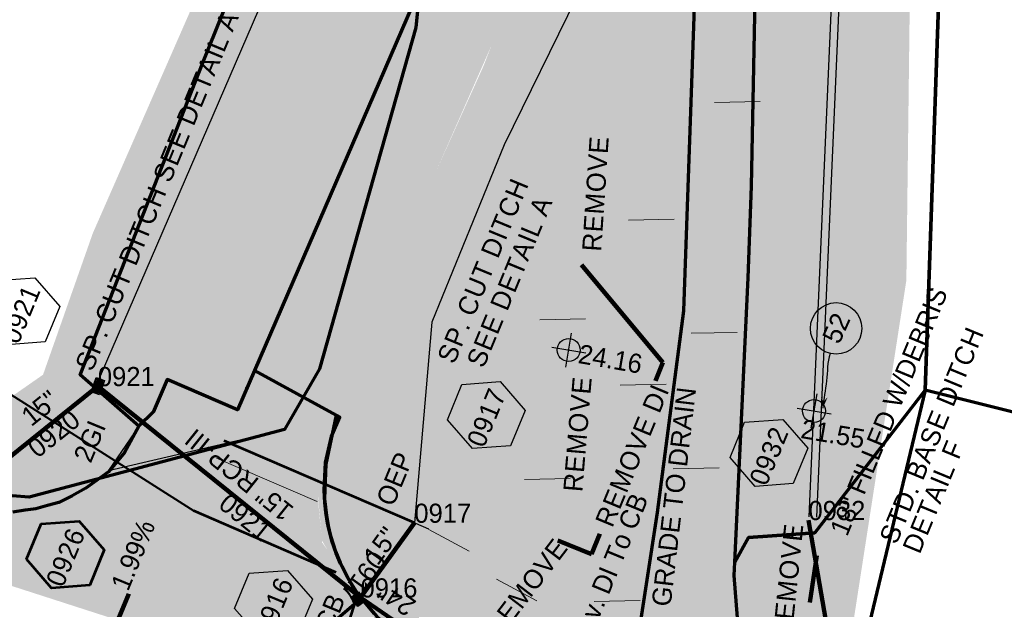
# Model space of a CAD drawing. Extents: x 1160024 to 2574774, y 200346 to 1150377.
# Tile 106 of 118: x 2483338 to 2483595, y 369066 to 369220. Entities that reach past the tile are written whole.
import ezdxf
from ezdxf.enums import TextEntityAlignment as Align

# ---------------------------------------------------------------- set-up
doc = ezdxf.new("R2010")
doc.units = 0
doc.header["$MEASUREMENT"] = 0
doc.linetypes.add('DGN Style 2', pattern=[29.296317, 17.57779, -11.718527])
for name, color, linetype, lineweight in [('Exist Earthen Structure Ditch Cogo Point CELL', 5, 'Continuous', 13), ('Exist Plan Preparation Drainage Notes Label', 31, 'Continuous', 30), ('Exist Plan Preparation Watershed Blue', 5, 'Continuous', 30), ('Prop Drainage Structure Box Number Symbol CELL', 9, 'Continuous', 30), ('Prop Drainage Structure Catch Basin Grate 840 03E CELL', 7, 'Continuous', 30), ('Prop Drainage Structure Catch Basin Grate 840 03E Label', 9, 'Continuous', 30), ('Prop Drainage Structure Drop Inlet Grate 2 Narrow Slots and Flat Grates 840 29 Label', 9, 'Continuous', 30), ('Prop Drainage Structure Drop Inlet Grate 2 Narrow Slots and Sag Grates 840 24 CELL', 7, 'Continuous', 30), ('Prop Drainage Structure Drop Inlet Grate 2 Narrow Slots and Sag Grates 840 24 Label', 9, 'Continuous', 30), ('Prop Drainage Structure Junction Box with Manhole Convert From Catch Basin Label', 9, 'Continuous', 30), ('Prop Drainage Structure Pipe RCP 15in Class III', 9, 'Continuous', 211), ('Prop Drainage Structure Pipe RCP 15in Class III Label', 9, 'Continuous', 30), ('Prop Drainage Structure Pipe RCP 24in Class III', 9, 'Continuous', 211), ('Prop Drainage Structure Pipe RCP 24in Class III Label', 9, 'Continuous', 30), ('Prop Drainage Structure Pipe Removal Label', 9, 'Continuous', 30), ('Prop Drainage Structure Pipe Stub Out CELL', 9, 'Continuous', 30), ('Prop Drainage Structure Plot Symbol 20 Scale', 9, 'DGN Style 2', 13), ('Prop Drainage Structure Plot Symbol 20 Scale CELL', 9, 'DGN Style 2', 13), ('Prop Drainage Structure Plot Symbol 50 Scale', 9, 'DGN Style 2', 13), ('Prop Drainage Structure Plot Symbol 50 Scale CELL', 9, 'DGN Style 2', 13), ('Prop Earthen Structure Ditch Flow Line', 6, 'Rdy Ditch Special Prp', 30), ('Prop Plan Preparation Grade to Drain Arrows CELL', 7, 'Continuous', 13), ('Prop Plan Preparation Grade to Drain Arrows Label', 9, 'Continuous', 30), ('Prop Plan Preparation Watershed Pre Construction', 131, 'Continuous', 30), ('Prop Vertical Profile Ditch Grade Median Label', 5, 'Continuous', 40)]:
    doc.layers.add(name, color=color, linetype=linetype, lineweight=lineweight)
for name, color, linetype, lineweight, plot in [('Scratch_Level_5', 6, 'Continuous', 0, False), ('Scratch_Level_6', 30, 'Continuous', 0, False), ('Scratch_Level_8', 171, 'Continuous', 0, False)]:
    doc.layers.add(name, color=color, linetype=linetype, lineweight=lineweight, plot=plot)
doc.styles.add('Style-font001', font='font001.shx')
doc.styles.add('Style-font041', font='font041.shx')
doc.styles.add('Style-GEOMETRICFUTURA_211_M_L', font='GEOMETRICFUTURA_211_M_L.shx')
doc.linetypes.add('Rdy Ditch Special Prp', pattern='A,0.55,-0.2,[22,dgnlstyle-RdylsE.shx,S=0.001111,R=0,X=0,Y=0],-0.2,0.55', length=1.5)
doc.dimstyles.new('erosion_control', dxfattribs={"dimtxt": 4.99999, "dimasz": 9.99998, "dimexe": 2.499995, "dimexo": 2.499995, "dimgap": 2.499995, "dimtad": 0, "dimtih": 1, "dimtoh": 1, "dimzin": 3, "dimdsep": 46, "dimtxsty": 'Style-GEOMETRICFUTURA_211_M_L', "dimcen": 0.09, "dimaunit": 1, "dimadec": 4, "dimazin": 3, "dimtfac": 1, "dimtofl": 0, "dimtmove": 0, "dimatfit": 1, "dimfxl": 1, "dimtzin": 3, "dimlwd": 106, "dimarcsym": 0})

# ---------------------------------------------------------------- blocks, each defined once
blk = doc.blocks.new('EXIST EARTHEN STRUCTURE DITCH COGO POINT_2')
at = {"layer": 'Exist Earthen Structure Ditch Cogo Point CELL', "color": 5, "lineweight": 30}
for p, q in [((0, -0.06), (0, 0.06)), ((-0.06, 0), (0.06, 0))]:
    blk.add_line(p, q, dxfattribs=at)
blk.add_circle((0, 0), 0.04, dxfattribs=at)
blk.add_point((0, 0), dxfattribs=at)
blk = doc.blocks.new('EXIST EARTHEN STRUCTURE DITCH COGO POINT_3')
at = {"layer": 'Exist Earthen Structure Ditch Cogo Point CELL', "color": 5, "lineweight": 30}
for p, q in [((0, -0.06), (0, 0.06)), ((-0.06, 0), (0.06, 0))]:
    blk.add_line(p, q, dxfattribs=at)
blk.add_circle((0, 0), 0.04, dxfattribs=at)
blk.add_point((0, 0), dxfattribs=at)
blk = doc.blocks.new('*U87')
at = {"layer": 'Exist Plan Preparation Drainage Notes Label'}
blk.add_circle((-2.02, 0), 1.993, dxfattribs=at)
blk.add_open_spline([(-0.139, -0.659), (0.522, -0.972), (1.251, -1.003), (1.947, -1.171), (2.635, -1.338), (3.316, -1.545), (4.014, -1.669)], degree=3, knots=[0, 0, 0, 0, 0.5025, 0.5025, 0.5025, 1, 1, 1, 1], dxfattribs=at)
blk.add_solid([(4.014, -1.669), (3.192, -1.207), (3.124, -1.722), (3.522, -1.565)], dxfattribs=at)
blk = doc.blocks.new('PROP DRAINAGE STRUCTURE BOX NUMBER SYMBOL_24')
at = {"layer": 'Prop Drainage Structure Box Number Symbol CELL', "flags": 128}
blk.add_lwpolyline([(-5, 8.94), (5, 8.94), (9.47, 0), (5, -8.94), (-5, -8.94), (-9.47, 0), (-5, 8.94)], dxfattribs=at)
at = {"layer": 'Prop Drainage Structure Box Number Symbol CELL', "insert": (-0.59, -0.32), "char_height": 5, "attachment_point": 5, "line_spacing_factor": 0.6, "style": 'Style-GEOMETRICFUTURA_211_M_L'}
blk.add_mtext('\\T1.056;0916', dxfattribs=at)
blk = doc.blocks.new('PROP TERMINATOR ARROW_147')
at = {"layer": 'Prop Plan Preparation Grade to Drain Arrows CELL', "extrusion": (0, 0, -1)}
blk.add_solid([(5.71, 0.95), (0, 0), (5, 0), (5.71, -0.95)], dxfattribs=at)
blk = doc.blocks.new('PROP PLAN PREPARATION GRADE TO DRAIN ARROWS_5')
at = {"layer": 'Prop Plan Preparation Grade to Drain Arrows CELL'}
blk.add_line((-7, 0), (5, 0), dxfattribs=at)
blk.add_blockref('PROP TERMINATOR ARROW_147', (5, 0), dxfattribs=at)
blk = doc.blocks.new('PROP TERMINATOR ARROW_148')
at = {"layer": 'Prop Plan Preparation Grade to Drain Arrows CELL', "extrusion": (0, 0, -1)}
blk.add_solid([(5.71, 0.95), (0, 0), (5, 0), (5.71, -0.95)], dxfattribs=at)
blk = doc.blocks.new('PROP PLAN PREPARATION GRADE TO DRAIN ARROWS_6')
at = {"layer": 'Prop Plan Preparation Grade to Drain Arrows CELL'}
blk.add_line((-7, 0), (5, 0), dxfattribs=at)
blk.add_blockref('PROP TERMINATOR ARROW_148', (5, 0), dxfattribs=at)
blk = doc.blocks.new('PROP TERMINATOR ARROW_149')
at = {"layer": 'Prop Plan Preparation Grade to Drain Arrows CELL', "extrusion": (0, 0, -1)}
blk.add_solid([(5.71, 0.95), (0, 0), (5, 0), (5.71, -0.95)], dxfattribs=at)
blk = doc.blocks.new('PROP PLAN PREPARATION GRADE TO DRAIN ARROWS_7')
at = {"layer": 'Prop Plan Preparation Grade to Drain Arrows CELL'}
blk.add_line((-7, 0), (5, 0), dxfattribs=at)
blk.add_blockref('PROP TERMINATOR ARROW_149', (5, 0), dxfattribs=at)
blk = doc.blocks.new('PROP TERMINATOR ARROW_153')
at = {"layer": 'Prop Plan Preparation Grade to Drain Arrows CELL', "extrusion": (0, 0, -1)}
blk.add_solid([(5.71, 0.95), (0, 0), (5, 0), (5.71, -0.95)], dxfattribs=at)
blk = doc.blocks.new('PROP PLAN PREPARATION GRADE TO DRAIN ARROWS_11')
at = {"layer": 'Prop Plan Preparation Grade to Drain Arrows CELL'}
blk.add_line((-7, 0), (5, 0), dxfattribs=at)
blk.add_blockref('PROP TERMINATOR ARROW_153', (5, 0), dxfattribs=at)
blk = doc.blocks.new('PROP TERMINATOR ARROW_154')
at = {"layer": 'Prop Plan Preparation Grade to Drain Arrows CELL', "extrusion": (0, 0, -1)}
blk.add_solid([(5.71, 0.95), (0, 0), (5, 0), (5.71, -0.95)], dxfattribs=at)
blk = doc.blocks.new('PROP PLAN PREPARATION GRADE TO DRAIN ARROWS_12')
at = {"layer": 'Prop Plan Preparation Grade to Drain Arrows CELL'}
blk.add_line((-7, 0), (5, 0), dxfattribs=at)
blk.add_blockref('PROP TERMINATOR ARROW_154', (5, 0), dxfattribs=at)
blk = doc.blocks.new('PROP TERMINATOR ARROW_155')
at = {"layer": 'Prop Plan Preparation Grade to Drain Arrows CELL'}
blk.add_solid([(-5.71, 0.95), (0, 0), (-5, 0), (-5.71, -0.95)], dxfattribs=at)
blk = doc.blocks.new('PROP PLAN PREPARATION GRADE TO DRAIN ARROWS_13')
at = {"layer": 'Prop Plan Preparation Grade to Drain Arrows CELL'}
blk.add_line((-7, 0), (5, 0), dxfattribs=at)
blk.add_blockref('PROP TERMINATOR ARROW_155', (5, 0), dxfattribs=at)
blk = doc.blocks.new('PROP TERMINATOR ARROW_156')
at = {"layer": 'Prop Plan Preparation Grade to Drain Arrows CELL', "extrusion": (0, 0, -1)}
blk.add_solid([(5.71, 0.95), (0, 0), (5, 0), (5.71, -0.95)], dxfattribs=at)
blk = doc.blocks.new('PROP PLAN PREPARATION GRADE TO DRAIN ARROWS_14')
at = {"layer": 'Prop Plan Preparation Grade to Drain Arrows CELL'}
blk.add_line((-7, 0), (5, 0), dxfattribs=at)
blk.add_blockref('PROP TERMINATOR ARROW_156', (5, 0), dxfattribs=at)
blk = doc.blocks.new('PROP TERMINATOR ARROW_157')
at = {"layer": 'Prop Plan Preparation Grade to Drain Arrows CELL', "extrusion": (0, 0, -1)}
blk.add_solid([(5.71, 0.95), (0, 0), (5, 0), (5.71, -0.95)], dxfattribs=at)
blk = doc.blocks.new('PROP PLAN PREPARATION GRADE TO DRAIN ARROWS_15')
at = {"layer": 'Prop Plan Preparation Grade to Drain Arrows CELL'}
blk.add_line((-7, 0), (5, 0), dxfattribs=at)
blk.add_blockref('PROP TERMINATOR ARROW_157', (5, 0), dxfattribs=at)
blk = doc.blocks.new('PROP TERMINATOR ARROW_158')
at = {"layer": 'Prop Plan Preparation Grade to Drain Arrows CELL'}
blk.add_solid([(-5.71, 0.95), (0, 0), (-5, 0), (-5.71, -0.95)], dxfattribs=at)
blk = doc.blocks.new('PROP PLAN PREPARATION GRADE TO DRAIN ARROWS_16')
at = {"layer": 'Prop Plan Preparation Grade to Drain Arrows CELL'}
blk.add_line((-7, 0), (5, 0), dxfattribs=at)
blk.add_blockref('PROP TERMINATOR ARROW_158', (5, 0), dxfattribs=at)
blk = doc.blocks.new('PROP TERMINATOR ARROW_159')
at = {"layer": 'Prop Plan Preparation Grade to Drain Arrows CELL'}
blk.add_solid([(-5.71, 0.95), (0, 0), (-5, 0), (-5.71, -0.95)], dxfattribs=at)
blk = doc.blocks.new('PROP PLAN PREPARATION GRADE TO DRAIN ARROWS_17')
at = {"layer": 'Prop Plan Preparation Grade to Drain Arrows CELL'}
blk.add_line((-7, 0), (5, 0), dxfattribs=at)
blk.add_blockref('PROP TERMINATOR ARROW_159', (5, 0), dxfattribs=at)
blk = doc.blocks.new('PROP DRAINAGE STRUCTURE BOX NUMBER SYMBOL_27')
at = {"layer": 'Prop Drainage Structure Box Number Symbol CELL', "flags": 128}
blk.add_lwpolyline([(-5, 8.94), (5, 8.94), (9.47, 0), (5, -8.94), (-5, -8.94), (-9.47, 0), (-5, 8.94)], dxfattribs=at)
at = {"layer": 'Prop Drainage Structure Box Number Symbol CELL', "insert": (-0.69, -0.32), "char_height": 5, "attachment_point": 5, "line_spacing_factor": 0.6, "style": 'Style-GEOMETRICFUTURA_211_M_L'}
blk.add_mtext('\\T1.051;0921', dxfattribs=at)
blk = doc.blocks.new('PROP DRAINAGE STRUCTURE BOX NUMBER SYMBOL_31')
at = {"layer": 'Scratch_Level_5', "lineweight": 53, "flags": 128}
blk.add_lwpolyline([(-5, 8.94), (5, 8.94), (9.47, 0), (5, -8.94), (-5, -8.94), (-9.47, 0), (-5, 8.94)], dxfattribs=at)
at = {"layer": 'Scratch_Level_5', "lineweight": 53, "insert": (-0.59, -0.32), "char_height": 5, "attachment_point": 5, "line_spacing_factor": 0.6, "style": 'Style-GEOMETRICFUTURA_211_M_L'}
blk.add_mtext('\\T1.051;0926', dxfattribs=at)
blk = doc.blocks.new('PROP DRAINAGE STRUCTURE BOX NUMBER SYMBOL_42')
at = {"layer": 'Prop Drainage Structure Box Number Symbol CELL', "flags": 128}
blk.add_lwpolyline([(-5, 8.94), (5, 8.94), (9.47, 0), (5, -8.94), (-5, -8.94), (-9.47, 0), (-5, 8.94)], dxfattribs=at)
at = {"layer": 'Prop Drainage Structure Box Number Symbol CELL', "insert": (-0.53, -0.32), "char_height": 5, "attachment_point": 5, "line_spacing_factor": 0.6, "style": 'Style-GEOMETRICFUTURA_211_M_L'}
blk.add_mtext('\\T1.056;0917', dxfattribs=at)
blk = doc.blocks.new('PROP DRAINAGE STRUCTURE BOX NUMBER SYMBOL_52')
at = {"layer": 'Prop Drainage Structure Box Number Symbol CELL', "flags": 128}
blk.add_lwpolyline([(-5, 8.94), (5, 8.94), (9.47, 0), (5, -8.94), (-5, -8.94), (-9.47, 0), (-5, 8.94)], dxfattribs=at)
at = {"layer": 'Prop Drainage Structure Box Number Symbol CELL', "insert": (-0.7, -0.32), "char_height": 5, "attachment_point": 5, "line_spacing_factor": 0.6, "style": 'Style-GEOMETRICFUTURA_211_M_L'}
blk.add_mtext('\\T1.051;0932', dxfattribs=at)
blk = doc.blocks.new('PROP DRAINAGE STRUCTURE PIPE STUB OUT_4')
at = {"layer": 'Prop Drainage Structure Pipe Stub Out CELL', "flags": 128}
blk.add_lwpolyline([(-0.02, 0), (0, 0.02), (0.02, 0), (0, -0.02), (-0.02, 0)], dxfattribs=at)
at = {"layer": 'Prop Drainage Structure Pipe Stub Out CELL', "style": 'Style-font001'}
blk.add_text('SO', height=0.0104, dxfattribs=at).set_placement((0, 0), align=Align.MIDDLE_CENTER)
blk = doc.blocks.new('PROP DRAINAGE STRUCTURE PIPE STUB OUT_5')
at = {"layer": 'Prop Drainage Structure Pipe Stub Out CELL', "flags": 128}
blk.add_lwpolyline([(-0.02, 0), (0, 0.02), (0.02, 0), (0, -0.02), (-0.02, 0)], dxfattribs=at)
at = {"layer": 'Prop Drainage Structure Pipe Stub Out CELL', "style": 'Style-font001'}
blk.add_text('SO', height=0.0104, dxfattribs=at).set_placement((0, 0), align=Align.MIDDLE_CENTER)
blk = doc.blocks.new('PROP DRAINAGE STRUCTURE CATCH BASIN GRATE 840 03E_2')
at = {"layer": 'Prop Drainage Structure Catch Basin Grate 840 03E CELL', "color": 7, "linetype": 'Continuous', "lineweight": 13}
blk.add_line((1.5, 0), (-1.5, 0), dxfattribs=at)
at = {"layer": 'Prop Drainage Structure Catch Basin Grate 840 03E CELL', "flags": 128}
for points in [[(1.5, 0), (-1.5, 0), (-1.5, 2), (1.5, 2), (1.5, -0.5), (-1.5, -0.5), (-1.5, 0)], [(-1.49, 0.01), (-1.49, 1.99), (1.49, 1.99), (1.49, 0.01), (-1.49, 0.01)]]:
    blk.add_lwpolyline(points, dxfattribs=at)
for points in [[(-1.3, 1.8, -1), (-1.18, 1.8), (-1.18, 1.04), (-1.3, 1.04), (-1.3, 1.8)], [(-1.3, 0.2, 1), (-1.18, 0.2), (-1.18, 0.96), (-1.3, 0.96), (-1.3, 0.2)], [(-1.12, 1.8, -1), (-1, 1.8), (-1, 1.04), (-1.12, 1.04), (-1.12, 1.8)], [(-1.12, 0.2, 1), (-1, 0.2), (-1, 0.96), (-1.12, 0.96), (-1.12, 0.2)], [(-0.95, 1.8, -1), (-0.82, 1.8), (-0.82, 1.04), (-0.95, 1.04), (-0.95, 1.8)], [(-0.95, 0.2, 1), (-0.82, 0.2), (-0.82, 0.96), (-0.95, 0.96), (-0.95, 0.2)], [(-0.77, 1.8, -1), (-0.65, 1.8), (-0.65, 1.04), (-0.77, 1.04), (-0.77, 1.8)], [(-0.77, 0.2, 1), (-0.65, 0.2), (-0.65, 0.96), (-0.77, 0.96), (-0.77, 0.2)], [(-0.59, 1.8, -1), (-0.47, 1.8), (-0.47, 1.04), (-0.59, 1.04), (-0.59, 1.8)], [(-0.59, 0.2, 1), (-0.47, 0.2), (-0.47, 0.96), (-0.59, 0.96), (-0.59, 0.2)], [(-0.42, 1.8, -1), (-0.29, 1.8), (-0.29, 1.04), (-0.42, 1.04), (-0.42, 1.8)], [(-0.42, 0.2, 1), (-0.29, 0.2), (-0.29, 0.96), (-0.42, 0.96), (-0.42, 0.2)], [(-0.24, 1.8, -1), (-0.11, 1.8), (-0.11, 1.04), (-0.24, 1.04), (-0.24, 1.8)], [(-0.24, 0.2, 1), (-0.11, 0.2), (-0.11, 0.96), (-0.24, 0.96), (-0.24, 0.2)], [(-0.06, 1.8, -1), (0.06, 1.8), (0.06, 1.04), (-0.06, 1.04), (-0.06, 1.8)], [(-0.06, 0.2, 1), (0.06, 0.2), (0.06, 0.96), (-0.06, 0.96), (-0.06, 0.2)], [(0.11, 1.8, -1), (0.24, 1.8), (0.24, 1.04), (0.11, 1.04), (0.11, 1.8)], [(0.11, 0.2, 1), (0.24, 0.2), (0.24, 0.96), (0.11, 0.96), (0.11, 0.2)], [(0.29, 1.8, -1), (0.42, 1.8), (0.42, 1.04), (0.29, 1.04), (0.29, 1.8)], [(0.29, 0.2, 1), (0.42, 0.2), (0.42, 0.96), (0.29, 0.96), (0.29, 0.2)], [(0.47, 1.8, -1), (0.59, 1.8), (0.59, 1.04), (0.47, 1.04), (0.47, 1.8)], [(0.47, 0.2, 1), (0.59, 0.2), (0.59, 0.96), (0.47, 0.96), (0.47, 0.2)], [(0.65, 1.8, -1), (0.77, 1.8), (0.77, 1.04), (0.65, 1.04), (0.65, 1.8)], [(0.65, 0.2, 1), (0.77, 0.2), (0.77, 0.96), (0.65, 0.96), (0.65, 0.2)], [(0.82, 1.8, -1), (0.95, 1.8), (0.95, 1.04), (0.82, 1.04), (0.82, 1.8)], [(0.82, 0.2, 1), (0.95, 0.2), (0.95, 0.96), (0.82, 0.96), (0.82, 0.2)], [(1, 1.8, -1), (1.12, 1.8), (1.12, 1.04), (1, 1.04), (1, 1.8)], [(1, 0.2, 1), (1.12, 0.2), (1.12, 0.96), (1, 0.96), (1, 0.2)], [(1.18, 1.8, -1), (1.3, 1.8), (1.3, 1.04), (1.18, 1.04), (1.18, 1.8)], [(1.18, 0.2, 1), (1.3, 0.2), (1.3, 0.96), (1.18, 0.96), (1.18, 0.2)]]:
    blk.add_lwpolyline(points, format="xyb", dxfattribs=at)
at = {"layer": 'Prop Drainage Structure Plot Symbol 20 Scale'}
blk.add_solid([(-2, 2), (2, 2), (-2, -2), (2, -2)], dxfattribs=at)
at = {"layer": 'Prop Drainage Structure Plot Symbol 50 Scale', "extrusion": (0, 0, -1)}
blk.add_solid([(3.5, 3.5), (-3.5, 3.5), (3.5, -3.5), (-3.5, -3.5)], dxfattribs=at)
blk = doc.blocks.new('PROP DRAINAGE STRUCTURE DROP INLET GRATE 2 NARROW SLOTS AND SAG GRATES 840 24_3')
at = {"layer": 'Prop Drainage Structure Drop Inlet Grate 2 Narrow Slots and Sag Grates 840 24 CELL', "flags": 128}
for points in [[(-2, 1.17), (2, 1.17), (2, -1.17), (-2, -1.17), (-2, 1.17)], [(-1.94, 1.1), (1.94, 1.1), (1.94, -1.1), (-1.94, -1.1), (-1.94, 1.1)], [(-1.93, 1.09), (-0.01, 1.09), (-0.01, -1.09), (-1.93, -1.09), (-1.93, 1.09)], [(-1.76, 0.91), (-1.58, 0.91), (-1.58, -0.91), (-1.76, -0.91), (-1.76, 0.91)], [(-1.46, 0.91), (-1.29, 0.91), (-1.29, -0.91), (-1.46, -0.91), (-1.46, 0.91)], [(-1.17, 0.91), (-0.99, 0.91), (-0.99, -0.91), (-1.17, -0.91), (-1.17, 0.91)], [(-0.87, 0.91), (-0.69, 0.91), (-0.69, -0.91), (-0.87, -0.91), (-0.87, 0.91)], [(-0.57, 0.91), (-0.4, 0.91), (-0.4, -0.91), (-0.57, -0.91), (-0.57, 0.91)], [(-0.28, 0.91), (-0.1, 0.91), (-0.1, -0.91), (-0.28, -0.91), (-0.28, 0.91)], [(0.01, 1.09), (1.93, 1.09), (1.93, -1.09), (0.01, -1.09), (0.01, 1.09)], [(0.1, 0.91), (0.28, 0.91), (0.28, -0.91), (0.1, -0.91), (0.1, 0.91)], [(0.4, 0.91), (0.57, 0.91), (0.57, -0.91), (0.4, -0.91), (0.4, 0.91)], [(0.69, 0.91), (0.87, 0.91), (0.87, -0.91), (0.69, -0.91), (0.69, 0.91)], [(0.99, 0.91), (1.17, 0.91), (1.17, -0.91), (0.99, -0.91), (0.99, 0.91)], [(1.29, 0.91), (1.46, 0.91), (1.46, -0.91), (1.29, -0.91), (1.29, 0.91)], [(1.58, 0.91), (1.76, 0.91), (1.76, -0.91), (1.58, -0.91), (1.58, 0.91)]]:
    blk.add_lwpolyline(points, dxfattribs=at)
at = {"layer": 'Prop Drainage Structure Plot Symbol 20 Scale CELL', "extrusion": (0, 0, -1)}
blk.add_solid([(2, 2), (-2, 2), (2, -2), (-2, -2)], dxfattribs=at)
at = {"layer": 'Prop Drainage Structure Plot Symbol 50 Scale CELL'}
blk.add_solid([(-3.5, 3.5), (3.5, 3.5), (-3.5, -3.5), (3.5, -3.5)], dxfattribs=at)

msp = doc.modelspace()

# ---------------------------------------------------------------- hatches: boundary and pattern name
at = {"layer": 'Scratch_Level_6'}
for points in [[(2483435.61, 369037.31), (2483365.18, 369062.28), (2483237.07, 369103.64), (2482987.02, 369185.89), (2482927.65, 369205.42), (2482786.92, 369248.69), (2482743.22, 369262.13), (2482594.43, 369310.99), (2482611.93, 369323.88), (2482730.69, 369288.87), (2482751.69, 369277.32), (2482878.31, 369241.5), (2482887.67, 369244.68), (2483020.64, 369207.64), (2483090.07, 369184.2), (2483246.22, 369131.49), (2483300.52, 369117.38), (2483325.73, 369114.28), (2483344, 369127), (2483357.02, 369164.01), (2483392.59, 369245.11), (2483433.95, 369332.65), (2483462.39, 369405.08), (2483476.45, 369450.64), (2483485.53, 369492.69), (2483504.08, 369539.43), (2483510.87, 369635.13), (2483526.89, 369675.46), (2483536.44, 369686.46), (2483534.36, 369659.34), (2483527.06, 369577.32), (2483517.68, 369468.69), (2483508.82, 369349.27), (2483507.64, 369333.27), (2483502.45, 369319.09), (2483507.22, 369331.01), (2483502.45, 369319.09), (2483489.78, 369287.41), (2483473.54, 369244.29), (2483464.99, 369221.57), (2483441.31, 369167.78), (2483431.59, 369145.7), (2483426.13, 369132.19), (2483415.57, 369105.42), (2483415.96, 369093.74), (2483416.97, 369083.14), (2483425.21, 369071.78), (2483430.6, 369060.92)], [(2483643.69, 368960.94), (2483608.79, 368976.78), (2483546.81, 368998.68), (2483456.37, 369030.63), (2483435.1, 369037.59), (2483430.6, 369060.92), (2483416.91, 369083.65), (2483415.13, 369104.47), (2483431.42, 369146.07), (2483459.18, 369207.74), (2483507.22, 369331.01), (2483533.48, 369420.19), (2483543.32, 369458.7), (2483557.39, 369642.26), (2483560.61, 369684.33), (2483595.35, 369649.31), (2483595.29, 369589.28), (2483572.45, 369371.96), (2483569.75, 369151.67), (2483554.17, 369051.21), (2483567.61, 369046.99), (2483644.45, 369022.89), (2483658.83, 368996.96)]]:
    msp.add_hatch(color=256, dxfattribs=at).paths.add_polyline_path(points)

# ---------------------------------------------------------------- linework, layer by layer
at = {"layer": 'Exist Plan Preparation Watershed Blue', "color": 5, "linetype": 'Continuous', "lineweight": 70, "flags": 128}
for points in [[(2483546.5, 369505.59), (2483549.13, 369555.88), (2483575.83, 369535.76), (2483570.64, 369469.75), (2483563.65, 369387.03), (2483583.95, 369392.42), (2483574.67, 369122.95), (2483545.83, 369085.68), (2483528.46, 369084.43), (2483524.88, 369078.02), (2483528.35, 369152.31), (2483529.23, 369176.27), (2483531.24, 369279.08), (2483546.5, 369505.59)], [(2483549.88, 369019.49), (2483529.22, 369026.29), (2483528.41, 369028.02), (2483524.71, 369074.5), (2483524.88, 369078.02), (2483528.46, 369084.43), (2483545.83, 369085.68), (2483574.67, 369122.95), (2483549.88, 369019.49)], [(2483642.93, 368982.95), (2483692.38, 369093.51), (2483574.67, 369122.95), (2483549.88, 369019.49), (2483555.94, 369017.2), (2483567.24, 369013.16), (2483581.48, 369007.93), (2483597.97, 369001.64), (2483614.37, 368995.16), (2483632.75, 368987.58), (2483642.93, 368982.95)], [(2483386.08, 369033.36), (2483427.16, 369068.55), (2483431.29, 369063.74), (2483437.59, 369058.36), (2483444.86, 369054.33), (2483451.94, 369051.32), (2483435.69, 369018.73), (2483399.11, 369030.7), (2483386.08, 369033.36)]]:
    msp.add_lwpolyline(points, close=True, dxfattribs=at)
for points in [[(2483692.38, 369093.51), (2483574.67, 369122.95), (2483583.95, 369392.42)], [(2483456.77, 369368.07), (2483441.52, 369217.84), (2483416.25, 369128.53), (2483407.11, 369112.72), (2483340.38, 369094.97), (2483309.13, 369097.39), (2483270.41, 369109.94), (2483247.73, 369117.24), (2483008.59, 369194.43), (2482949.06, 369211.26), (2482875.96, 369231.89), (2482876.07, 369234.16), (2482869.88, 369361.7)], [(2483516.85, 369359.42), (2483511.19, 369341.75), (2483505.82, 369326.19), (2483498.56, 369306.76), (2483488.81, 369281.87), (2483484.03, 369269.69), (2483478.8, 369256.33), (2483475.38, 369247.81), (2483469.78, 369233.86), (2483466.43, 369225.5), (2483440.49, 369223.51), (2483399.31, 369128.11), (2483394.86, 369117.81), (2483376.5, 369125.74), (2483372.81, 369117.2), (2483369.05, 369113.55), (2483353.67, 369126.99), (2483353.67, 369126.99), (2483385.83, 369208.8), (2483392.66, 369225.77), (2483427.06, 369301.49), (2483456.77, 369368.07)], [(2483496.41, 369037.05), (2483504.68, 369090.93), (2483511.54, 369143.7), (2483516.11, 369272.78)], [(2483440.49, 369223.51), (2483399.31, 369128.11), (2483420.68, 369116.43), (2483417.96, 369103.63), (2483417.64, 369094.58), (2483418.09, 369090.16), (2483418.56, 369087.5), (2483419.2, 369084.88), (2483420.5, 369080.77), (2483421.71, 369077.85), (2483422.19, 369076.85), (2483423.93, 369073.44), (2483425.81, 369070.46), (2483427.51, 369068.11), (2483430.48, 369064.57)], [(2483386.08, 369033.36), (2483427.16, 369068.55), (2483427.16, 369068.55), (2483425.3, 369071.11), (2483423.72, 369073.85), (2483421.79, 369077.63), (2483420.66, 369080.33), (2483419.54, 369083.56), (2483418.67, 369087.04), (2483418.42, 369088.3), (2483417.95, 369091.09), (2483417.71, 369093.49), (2483417.51, 369096.82), (2483417.86, 369104.05), (2483419.39, 369110.83), (2483421.6, 369115.93), (2483399.31, 369128.11), (2483394.86, 369117.81), (2483376.5, 369125.74), (2483372.81, 369117.2), (2483369.05, 369113.55), (2483365.3, 369106.64), (2483361.11, 369101.64), (2483355.19, 369097.34), (2483351.59, 369095.36), (2483348.09, 369093.59), (2483345.18, 369092.76), (2483342.12, 369091.91), (2483339.35, 369091.56), (2483336.12, 369091.08)]]:
    msp.add_lwpolyline(points, dxfattribs=at)
at = {"layer": 'Exist Plan Preparation Watershed Blue', "color": 5, "linetype": 'Continuous', "lineweight": 70}
msp.add_point((2483397.33, 369123.52), dxfattribs=at)
at = {"layer": 'Prop Drainage Structure Pipe RCP 15in Class III'}
for p, q in [((2483320.55, 369093.73), (2483358.33, 369124.02)), ((2483358.33, 369124.02), (2483427.02, 369068.75)), ((2483441.09, 369088.28), (2483427.02, 369068.75)), ((2483544.15, 369088.99), (2483553.55, 369034.28))]:
    msp.add_line(p, q, dxfattribs=at)
at = {"layer": 'Prop Drainage Structure Pipe RCP 24in Class III'}
msp.add_line((2483427.02, 369068.75), (2483452.83, 369051.04), dxfattribs=at)
at = {"layer": 'Prop Drainage Structure Pipe Removal Label'}
msp.add_solid([(2483478.6, 369083.63), (2483482.77, 369080.59), (2483483.71, 369082.91)], dxfattribs=at)
at = {"layer": 'Prop Earthen Structure Ditch Flow Line', "linetype": 'Rdy Ditch Special Prp', "ltscale": 50}
for p, q in [((2483556.58, 369370.35), (2483544.22, 369089.8)), ((2483558.58, 369370.26), (2483546.22, 369089.71)), ((2483456.5, 369352.46), (2483357.55, 369123.38))]:
    msp.add_line(p, q, dxfattribs=at)
at = {"layer": 'Prop Earthen Structure Ditch Flow Line', "ltscale": 50}
for p, q in [((2483486.57, 369232.03), (2483464.54, 369187.08)), ((2483464.54, 369187.08), (2483445.63, 369140.78)), ((2483445.63, 369140.78), (2483441.09, 369088.28)), ((2483444.9, 369086.63), (2483435.45, 369090.71))]:
    msp.add_line(p, q, dxfattribs=at)
at = {"layer": 'Prop Plan Preparation Watershed Pre Construction', "color": 200, "flags": 128}
msp.add_lwpolyline([(2483456.77, 369368.07), (2483392.66, 369225.77), (2483353.67, 369126.99), (2483369.05, 369113.55), (2483361.09, 369101.95), (2483407.11, 369112.72), (2483416.25, 369128.53), (2483441.52, 369217.84), (2483456.77, 369368.07)], close=True, dxfattribs=at)
at = {"layer": 'Prop Vertical Profile Ditch Grade Median Label'}
msp.add_line((2483266.32, 369165.85), (2483383.45, 369091.39), dxfattribs=at)
at = {"layer": 'Scratch_Level_5', "lineweight": 53}
for p, q in [((2483441.09, 369088.28), (2483391.38, 369109.75)), ((2483420.68, 369075.31), (2483383.45, 369091.39)), ((2483427.5, 369069.54), (2483441.09, 369088.28)), ((2483425.53, 369067.39), (2483411.04, 369022.49))]:
    msp.add_line(p, q, dxfattribs=at)
at = {"layer": 'Scratch_Level_5'}
msp.add_line((2483389.4, 369105.16), (2483415.68, 369093.81), dxfattribs=at)

# ---------------------------------------------------------------- block references
at = {"layer": 'Exist Earthen Structure Ditch Cogo Point CELL', "color": 5, "lineweight": 30, "xscale": 75.00000000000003, "yscale": 75.00000000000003, "zscale": 75.00000000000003, "rotation": 350.2385460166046}
for name, p in [('EXIST EARTHEN STRUCTURE DITCH COGO POINT_3', (2483481.46, 369133.45)), ('EXIST EARTHEN STRUCTURE DITCH COGO POINT_2', (2483545.62, 369117.53))]:
    msp.add_blockref(name, p, dxfattribs=at)
at = {"layer": 'Exist Plan Preparation Drainage Notes Label', "xscale": 3.375, "yscale": 3.375, "zscale": 3.375, "rotation": 276.0749562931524}
msp.add_blockref('*U87', (2483552.1, 369132.34), dxfattribs=at)
at = {"layer": 'Prop Drainage Structure Box Number Symbol CELL', "rotation": 67.56305879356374}
for name, p in [('PROP DRAINAGE STRUCTURE BOX NUMBER SYMBOL_27', (2483338.22, 369143.61)), ('PROP DRAINAGE STRUCTURE BOX NUMBER SYMBOL_42', (2483459.9, 369116.45)), ('PROP DRAINAGE STRUCTURE BOX NUMBER SYMBOL_52', (2483533.81, 369106.56)), ('PROP DRAINAGE STRUCTURE BOX NUMBER SYMBOL_24', (2483404.28, 369067.09))]:
    msp.add_blockref(name, p, dxfattribs=at)
at = {"layer": 'Prop Drainage Structure Pipe Stub Out CELL'}
msp.add_blockref('PROP DRAINAGE STRUCTURE PIPE STUB OUT_4', (2483441.09, 369088.28), dxfattribs=at)
at = {"layer": 'Prop Drainage Structure Pipe Stub Out CELL', "rotation": 120}
msp.add_blockref('PROP DRAINAGE STRUCTURE PIPE STUB OUT_5', (2483544.15, 369088.99), dxfattribs=at)
at = {"layer": 'Prop Drainage Structure Plot Symbol 20 Scale', "rotation": 126.6007426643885}
msp.add_blockref('PROP DRAINAGE STRUCTURE CATCH BASIN GRATE 840 03E_2', (2483427.02, 369068.75), dxfattribs=at)
at = {"layer": 'Prop Drainage Structure Plot Symbol 20 Scale CELL', "rotation": 70}
msp.add_blockref('PROP DRAINAGE STRUCTURE DROP INLET GRATE 2 NARROW SLOTS AND SAG GRATES 840 24_3', (2483358.33, 369124.02), dxfattribs=at)
at = {"layer": 'Prop Plan Preparation Grade to Drain Arrows CELL'}
for name, p, rotation in [('PROP PLAN PREPARATION GRADE TO DRAIN ARROWS_11', (2483526.55, 369198.37), 1.144796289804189), ('PROP PLAN PREPARATION GRADE TO DRAIN ARROWS_7', (2483502.07, 369167.56), 181.1447962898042), ('PROP PLAN PREPARATION GRADE TO DRAIN ARROWS_14', (2483478.89, 369141.46), 181.1447962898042), ('PROP PLAN PREPARATION GRADE TO DRAIN ARROWS_13', (2483520.5, 369137.97), 1.144796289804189), ('PROP PLAN PREPARATION GRADE TO DRAIN ARROWS_6', (2483499.95, 369124.4), 181.1447962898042), ('PROP PLAN PREPARATION GRADE TO DRAIN ARROWS_12', (2483515.79, 369102.53), 1.144796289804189), ('PROP PLAN PREPARATION GRADE TO DRAIN ARROWS_15', (2483474.88, 369099.74), 181.1447962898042), ('PROP PLAN PREPARATION GRADE TO DRAIN ARROWS_17', (2483449.27, 369084.17), 152.0503327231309), ('PROP PLAN PREPARATION GRADE TO DRAIN ARROWS_16', (2483466.96, 369071.17), 152.0503327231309), ('PROP PLAN PREPARATION GRADE TO DRAIN ARROWS_5', (2483493.14, 369067.8), 181.1447962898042)]:
    msp.add_blockref(name, p, dxfattribs=dict(at, rotation=rotation))
at = {"layer": 'Scratch_Level_5', "lineweight": 53, "rotation": 67.5630587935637}
msp.add_blockref('PROP DRAINAGE STRUCTURE BOX NUMBER SYMBOL_31', (2483349.84, 369079.96), dxfattribs=at)

# ---------------------------------------------------------------- texts
at = {"layer": 'Exist Earthen Structure Ditch Cogo Point CELL', "color": 5, "lineweight": 30, "style": 'Style-GEOMETRICFUTURA_211_M_L'}
for s, p in [('24.16', (2483484.54, 369135.02)), ('21.55', (2483542.74, 369115.42))]:
    msp.add_text(s, height=5, rotation=350.2385, dxfattribs=at).set_placement(p, align=Align.TOP_LEFT)
at = {"layer": 'Exist Plan Preparation Drainage Notes Label', "style": 'Style-GEOMETRICFUTURA_211_M_L'}
msp.add_text('18" FILLED W/DEBRIS', height=5, rotation=67.5631, dxfattribs=at).set_placement((2483549.62, 369086.4), align=Align.TOP_LEFT)
msp.add_text('52', height=5.063, rotation=65.8631, dxfattribs=at).set_placement((2483551.41, 369139.19), align=Align.MIDDLE_CENTER)
at = {"layer": 'Exist Plan Preparation Drainage Notes Label', "insert": (2483361.61, 369072.07), "char_height": 5, "attachment_point": 1, "rotation": 67.5595, "line_spacing_factor": 0.6, "style": 'Style-GEOMETRICFUTURA_211_M_L'}
msp.add_mtext('1.99%', dxfattribs=at)
at = {"layer": 'Prop Drainage Structure Catch Basin Grate 840 03E Label', "style": 'Style-GEOMETRICFUTURA_211_M_L'}
msp.add_text('CB', height=5, rotation=67.5861, dxfattribs=at).set_placement((2483419.05, 369064.96), align=Align.MIDDLE_CENTER)
at = {"layer": 'Prop Drainage Structure Drop Inlet Grate 2 Narrow Slots and Flat Grates 840 29 Label', "style": 'Style-GEOMETRICFUTURA_211_M_L'}
msp.add_text('OEP', height=5, rotation=67.5631, dxfattribs=at).set_placement((2483435.96, 369099.75), align=Align.MIDDLE_CENTER)
at = {"layer": 'Prop Drainage Structure Drop Inlet Grate 2 Narrow Slots and Sag Grates 840 24 Label', "style": 'Style-GEOMETRICFUTURA_211_M_L'}
msp.add_text('2GI', height=5, rotation=67.5631, dxfattribs=at).set_placement((2483356.21, 369109.58), align=Align.MIDDLE_CENTER)
at = {"layer": 'Prop Drainage Structure Junction Box with Manhole Convert From Catch Basin Label', "insert": (2483491.17, 369073.9), "char_height": 5, "attachment_point": 5, "rotation": 67.5595, "line_spacing_factor": 0.6, "style": 'Style-GEOMETRICFUTURA_211_M_L'}
msp.add_mtext('Conv. DI To CB', dxfattribs=at)
at = {"layer": 'Prop Drainage Structure Pipe RCP 15in Class III Label', "style": 'Style-GEOMETRICFUTURA_211_M_L'}
for s, rotation, p in [('15"', 38.7171, (2483343.18, 369118.28)), ('15" RCP-III ', 141.1733, (2483394.52, 369101.32)), ('15" ', 54.2343, (2483432.89, 369083.03))]:
    msp.add_text(s, height=5, rotation=rotation, dxfattribs=at).set_placement(p, align=Align.MIDDLE_CENTER)
at = {"layer": 'Prop Drainage Structure Pipe RCP 24in Class III Label', "style": 'Style-GEOMETRICFUTURA_211_M_L'}
msp.add_text('24"', height=5, rotation=145.5408, dxfattribs=at).set_placement((2483436.45, 369068.34), align=Align.MIDDLE_CENTER)
at = {"layer": 'Prop Drainage Structure Pipe Removal Label', "char_height": 5, "line_spacing_factor": 0.6, "style": 'Style-GEOMETRICFUTURA_211_M_L'}
for s, insert, attachment_point, rotation in [('\\T1.044;REMOVE', (2483491.02, 369174.2), 8, 86.1851), ('\\T1.044;REMOVE', (2483486.33, 369111.29), 8, 85.2264), ('\\T1.047;REMOVE DI', (2483490.57, 369087.72), 4, 67.5631), ('\\T1.044;REMOVE', (2483541.36, 369072.79), 8, 84.0831), ('\\T1.044;REMOVE', (2483459.24, 369060.7), 1, 52.6552)]:
    msp.add_mtext(s, dxfattribs=dict(at, insert=insert, attachment_point=attachment_point, rotation=rotation))
at = {"layer": 'Prop Earthen Structure Ditch Flow Line', "linetype": 'Rdy Ditch Special Prp', "char_height": 5, "attachment_point": 5, "rotation": 67.5631, "style": 'Style-GEOMETRICFUTURA_211_M_L'}
for s, insert, line_spacing_factor in [('\\T1.056;SP. CUT DITCH SEE DETAIL A', (2483373.83, 369175.13), 0.6), ('\\T1.057;SP. CUT DITCH\\PSEE DETAIL A', (2483462.55, 369152.82), 0.900001)]:
    msp.add_mtext(s, dxfattribs=dict(at, insert=insert, line_spacing_factor=line_spacing_factor))
at = {"layer": 'Prop Earthen Structure Ditch Flow Line', "insert": (2483573.22, 369079.87), "char_height": 5, "attachment_point": 7, "rotation": 67.5631, "line_spacing_factor": 0.786545, "style": 'Style-GEOMETRICFUTURA_211_M_L'}
msp.add_mtext('\\T1.056;STD. BASE DITCH\\PDETAIL F', dxfattribs=at)
at = {"layer": 'Prop Plan Preparation Grade to Drain Arrows Label', "style": 'Style-GEOMETRICFUTURA_211_M_L'}
msp.add_text('GRADE TO DRAIN', height=5, rotation=83.3019, dxfattribs=at).set_placement((2483508.95, 369095.08), align=Align.MIDDLE_CENTER)
at = {"layer": 'Scratch_Level_8', "linetype": 'Continuous', "style": 'Style-font041'}
for s, p in [('0921', (2483358.33, 369129.02)), ('0917', (2483441.09, 369093.28)), ('0932', (2483544.15, 369093.99)), ('0916', (2483427.02, 369073.75))]:
    msp.add_text(s, height=5, dxfattribs=at).set_placement(p, align=Align.TOP_LEFT)
at = {"layer": 'Scratch_Level_8', "linetype": 'Continuous', "lineweight": 30, "style": 'Style-font041'}
for s, rotation, p in [('0920', 38.7171, (2483339.44, 369108.88)), ('0921', 321.1733, (2483392.67, 369096.38)), ('0917', 234.2343, (2483434.05, 369078.51))]:
    msp.add_text(s, height=5, rotation=rotation, dxfattribs=at).set_placement(p, align=Align.TOP_LEFT)

# ---------------------------------------------------------------- leaders
at = {"layer": 'Exist Plan Preparation Drainage Notes Label'}
for points in [[(2483544.54, 369067.46), (2483546.33, 369079.73)], [(2483366.41, 369069.72), (2483360.84, 369056.23)]]:
    msp.add_leader(points, dimstyle='erosion_control', override={"dimtxt": 5, "dimasz": 5, "dimgap": 0, "dimlwd": 65534}, dxfattribs=at)
at = {"layer": 'Prop Drainage Structure Pipe Removal Label'}
for points in [[(2483484.78, 369155.73), (2483506.11, 369130.2), (2483504.11, 369125.36)], [(2483478.6, 369083.63), (2483487.44, 369080.05), (2483489.62, 369085.41)]]:
    msp.add_leader(points, dimstyle='erosion_control', override={"dimtxt": 5, "dimasz": 5, "dimgap": 0, "dimlwd": 65534}, dxfattribs=at)

doc.saveas('drawing.dxf')
